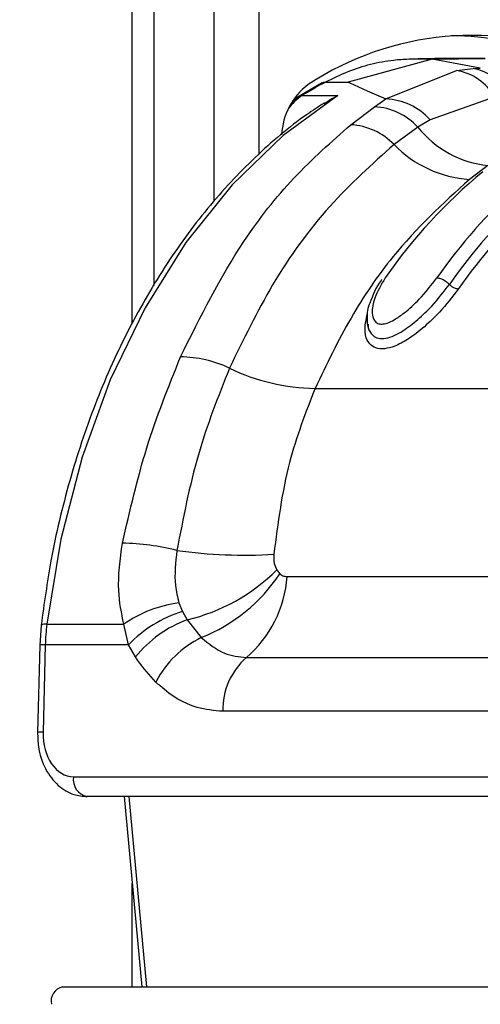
# Model space of a CAD drawing. Header units: millimetres. Extents: x 20 to 22981, y 40 to 19992.
# Tile 35 of 153: x 6843 to 6872, y 5854 to 5916. Entities that reach past the tile are written whole.
import ezdxf

# ---------------------------------------------------------------- set-up
doc = ezdxf.new("R2010")
doc.units = ezdxf.units.MM
doc.header["$LTSCALE"] = 2
doc.layers.add('COMPONENT_GEOMETRY', color=7, linetype='Continuous')
doc.styles.add('SLDTEXTSTYLE0', font='TXT', dxfattribs={"width": 0.75})
doc.dimstyles.new('SLDDIMSTYLE1', dxfattribs={"dimtxt": 100, "dimasz": 6.604, "dimexe": 0, "dimexo": 0.0625, "dimgap": 25, "dimtad": 0, "dimtih": 1, "dimtoh": 1, "dimdec": 1, "dimrnd": 1e-09, "dimzin": 12, "dimdsep": 46, "dimtxsty": 'SLDTEXTSTYLE0', "dimsah": 1, "dimcen": 0.09, "dimadec": 0, "dimazin": 3, "dimtfac": 1, "dimtdec": 1, "dimtofl": 0, "dimtmove": 0, "dimatfit": 3, "dimfxl": 1, "dimfrac": 2, "dimtolj": 1, "dimtzin": 12, "dimarcsym": 0})

# ---------------------------------------------------------------- blocks, each defined once
blk = doc.blocks.new('_D_4')
at = {"layer": 'COMPONENT_GEOMETRY', "color": 7}
for p, q in [((6756.774, 7959.491), (789.118, 7959.491)), ((795.468, 7959.491), (795.468, 5203.331)), ((595.399, 5183.019), (564.93, 5183.019)), ((564.93, 5183.019), (564.93, 5024.269)), ((995.538, 5183.019), (1026.007, 5183.019)), ((1026.007, 5183.019), (1026.007, 5024.269)), ((564.93, 5024.269), (595.399, 5024.269)), ((1026.007, 5024.269), (995.538, 5024.269)), ((795.468, 2118.491), (795.468, 4874.651)), ((6930.953, 2118.491), (789.118, 2118.491))]:
    blk.add_line(p, q, dxfattribs=at)
for points in [[(795.468, 7959.491), (794.452, 7952.887), (796.484, 7952.887)], [(795.468, 2118.491), (796.484, 2125.095), (794.452, 2125.095)]]:
    blk.add_solid(points, dxfattribs=at)
at = {"layer": 'COMPONENT_GEOMETRY', "color": 7, "char_height": 100, "attachment_point": 1, "style": 'SLDTEXTSTYLE0'}
for s, insert in [('9\'6.98"', (595.399, 5153.176)), ('2920.5mm', (467.274, 5003.558))]:
    blk.add_mtext(s, dxfattribs=dict(at, insert=insert))

msp = doc.modelspace()

# ---------------------------------------------------------------- linework, layer by layer
at = {"color": 8, "linetype": 'Continuous', "lineweight": 25}
for p, q in [((6850.441, 5896.681), (6850.441, 6410.022)), ((6855.603, 5904.384), (6855.603, 6410.022)), ((6858.394, 6410.022), (6858.394, 5907.326)), ((6850.229, 5866.981), (6851.331, 5855.022)), ((6850.441, 5855.022), (6850.441, 5861.525))]:
    msp.add_line(p, q, dxfattribs=at)
at = {"color": 7, "linetype": 'Continuous', "lineweight": 25}
for p, q in [((6851.824, 5899.093), (6851.824, 6410.022)), ((6869.298, 5913.313), (6864.012, 5911.88)), ((6869.298, 5913.313), (6867.823, 5913.313)), ((6872.328, 5912.76), (6869.298, 5913.313)), ((6869.299, 5913.313), (6872.635, 5913.367)), ((6872.635, 5913.367), (6871.159, 5913.367)), ((6870.825, 5912.599), (6871.873, 5912.734)), ((6871.873, 5912.734), (6872.328, 5912.76)), ((6866.389, 5910.819), (6870.825, 5912.599)), ((6862.386, 5911.831), (6860.873, 5910.96)), ((6862.598, 5911.88), (6864.012, 5911.88)), ((6860.873, 5910.96), (6860.527, 5910.675)), ((6861.116, 5911.026), (6863.378, 5911.026)), ((6865.677, 5910.323), (6866.389, 5910.819)), ((6873.208, 5910.932), (6869.169, 5909.515)), ((6864.189, 5909.2), (6865.677, 5910.323)), ((6868.405, 5909.041), (6866.904, 5907.955)), ((6869.169, 5909.515), (6868.405, 5909.041)), ((6872.804, 5906.629), (6871.641, 5905.765)), ((6861.935, 5892.624), (6901.179, 5892.624)), ((6859.532, 5881.221), (6859.721, 5880.986)), ((6860.178, 5880.806), (6886.451, 5880.806)), ((6853.376, 5879.156), (6853.598, 5878.611)), ((6853.598, 5878.611), (6853.904, 5878.085)), ((6853.904, 5878.085), (6854.786, 5876.976)), ((6844.716, 5877.756), (6844.626, 5876.498)), ((6845.071, 5877.813), (6849.91, 5877.813)), ((6850.198, 5876.51), (6849.91, 5877.813)), ((6844.626, 5876.498), (6844.491, 5871.011)), ((6844.978, 5876.51), (6844.842, 5871.023)), ((6850.198, 5876.51), (6844.978, 5876.51)), ((6850.648, 5875.754), (6850.198, 5876.51)), ((6857.625, 5875.726), (6883.897, 5875.726)), ((6882.406, 5872.339), (6856.133, 5872.339)), ((6846.753, 5868.223), (6881.737, 5868.223)), ((6882.585, 5866.981), (6847.601, 5866.981)), ((6849.937, 5866.981), (6851.04, 5855.022)), ((6846.064, 5855.022), (6884.53, 5855.022))]:
    msp.add_line(p, q, dxfattribs=at)
at = {"color": 7, "linetype": 'Continuous', "lineweight": 25, "flags": 128}
msp.add_lwpolyline([(6863.378, 5911.026), (6859.93, 5908.521), (6856.727, 5905.432), (6853.819, 5901.806), (6851.25, 5897.699), (6849.061, 5893.174), (6847.284, 5888.301), (6845.947, 5883.154), (6845.071, 5877.813)], dxfattribs=at)
at = {"color": 8, "linetype": 'Continuous', "lineweight": 25, "flags": 128}
msp.add_lwpolyline([(6860.873, 5910.96), (6860.983, 5911.008), (6861.116, 5911.026)], dxfattribs=at)
at = {"color": 7, "linetype": 'Continuous', "lineweight": 25}
for centre, radius, start, end in [((6871.839, 5895.964), 18.851, 67.23194, 123.22598), ((6870.395, 5896.178), 18.612, 69.08672, 89.70085), ((6871.336, 5909.747), 3.035, 24.85162, 79.80812), ((6870.357, 5909.393), 3.241, 28.35426, 81.69249), ((6864.06, 5908.355), 4.232, 127.06177, 177.22163), ((6875.33, 5888.068), 27.002, 118.13236, 121.76343), ((6866.249, 5906.904), 3.917, 41.80249, 87.94974), ((6865.479, 5906.358), 3.97, 42.51915, 87.13643), ((6863.932, 5905.055), 4.153, 44.29094, 86.44727), ((6873.536, 5913.181), 6.593, 218.8981, 263.62077), ((6872.108, 5912.993), 7.243, 224.07408, 266.3069), ((6893.543, 5880.709), 33.097, 129.51616, 145.24375), ((6897.364, 5880.238), 33.832, 132.07525, 145.1373), ((6897.802, 5880.059), 33.418, 132.29749, 145.1289), ((6898.078, 5879.961), 33.075, 132.29749, 145.1289), ((6853.386, 5887.176), 7.434, 64.75074, 89.31105), ((6862.169, 5905.582), 12.96, 244.34222, 268.96327), ((6849.476, 5867.09), 15.82, 76.18612, 88.72539), ((6857.529, 5912.479), 30.33, 261.89544, 273.42968), ((6851.064, 5889.801), 12.056, 283.62281, 314.62019), ((6850.875, 5886.83), 10.602, 291.64718, 326.54821), ((6852.831, 5881.316), 7.365, 310.61133, 356.02438), ((6854.455, 5871.224), 8.006, 97.75085, 124.5984), ((6855.964, 5870.978), 7.991, 107.21963, 136.18404), ((6856.405, 5871.152), 7.37, 109.83991, 141.3621), ((6859.001, 5876.166), 14.027, 173.2554, 178.59307), ((6857.562, 5871.288), 6.329, 116.01592, 152.84543), ((6860.517, 5872.429), 4.385, 131.26995, 181.18657), ((6847.823, 5868.043), 1.085, 170.4644, 258.18964), ((6846.263, 5854.12), 0.924, 102.4802, 192.11428)]:
    msp.add_arc(centre, radius, start, end, dxfattribs=at)
at = {"color": 8, "linetype": 'Continuous', "lineweight": 25}
for centre, radius, start, end in [((6862.766, 5908.449), 3.06, 122.64284, 145.34769), ((6844.971, 5877.3), 0.523, 79.04079, 119.23812), ((6844.876, 5874.395), 2.118, 87.23264, 96.76027), ((6844.74, 5868.906), 2.12, 87.23506, 96.75594)]:
    msp.add_arc(centre, radius, start, end, dxfattribs=at)
at = {"color": 7, "linetype": 'Continuous', "lineweight": 25}
msp.add_ellipse((6846.822, 5871.023), major_axis=(0.138, 2.798), ratio=0.706247, start_param=1.605618, end_param=3.176414, dxfattribs=at)
for points, knots in [([(6867.823, 5913.313), (6867.51, 5913.296), (6866.707, 5913.252), (6865.423, 5913.006), (6863.984, 5912.562), (6863.059, 5912.107), (6862.598, 5911.88)], [0, 0, 0, 0, 0.175309, 0.450826, 0.726123, 1, 1, 1, 1]), ([(6871.159, 5913.367), (6870.878, 5913.367), (6870.316, 5913.365), (6869.473, 5913.355), (6868.642, 5913.338), (6868.092, 5913.321), (6867.823, 5913.313)], [0, 0, 0, 0, 0.252701, 0.505403, 0.758105, 1, 1, 1, 1]), ([(6862.377, 5911.826), (6862.377, 5911.826), (6862.433, 5911.878), (6862.516, 5911.879), (6862.598, 5911.88)], [0, 0, 0, 0, 0.0074605, 1, 1, 1, 1]), ([(6864.012, 5911.88), (6864.049, 5911.862), (6864.777, 5911.515), (6865.604, 5911.158), (6866.389, 5910.819)], [0, 0, 0, 0, 0.0503496, 1, 1, 1, 1]), ([(6862.517, 5910.526), (6862.789, 5910.713), (6863.066, 5910.903), (6863.373, 5911.024), (6863.378, 5911.026)], [0, 0, 0, 0, 0.981589, 1, 1, 1, 1]), ([(6862.503, 5910.551), (6862.144, 5910.319), (6860.639, 5909.344), (6858.135, 5907.22), (6855.125, 5904.007), (6852.417, 5900.295), (6850.045, 5896.161), (6848.042, 5891.657), (6846.445, 5886.85), (6845.33, 5882.187), (6844.903, 5879.106), (6844.716, 5877.756)], [0, 0, 0, 0, 0.0385263, 0.1615681, 0.2848645, 0.4084183, 0.5321313, 0.6559252, 0.7797454, 0.9035628, 1, 1, 1, 1]), ([(6853.476, 5894.61), (6854.73, 5897.123), (6856.798, 5901.264), (6860.559, 5906), (6862.972, 5908.126), (6864.189, 5909.2)], [0, 0, 0, 0, 0.433271, 0.71391, 1, 1, 1, 1]), ([(6866.904, 5907.955), (6865.526, 5906.723), (6862.729, 5904.223), (6859.236, 5899.425), (6857.423, 5895.686), (6856.557, 5893.9)], [0, 0, 0, 0, 0.336899, 0.683337, 1, 1, 1, 1]), ([(6871.641, 5905.765), (6869.98, 5904.243), (6867.254, 5901.745), (6864.097, 5897.114), (6862.66, 5894.13), (6861.935, 5892.624)], [0, 0, 0, 0, 0.435994, 0.71534, 1, 1, 1, 1]), ([(6865.27, 5896.67), (6865.27, 5896.669), (6865.236, 5896.427), (6865.399, 5896.12), (6865.712, 5895.817), (6866.022, 5895.752), (6866.372, 5895.769), (6866.813, 5895.884), (6867.563, 5896.285), (6868.421, 5896.954), (6869.457, 5897.957), (6870.034, 5898.709), (6870.385, 5899.165)], [0, 0, 0, 0, 0.000519, 0.129707, 0.209179, 0.285095, 0.304151, 0.383249, 0.480452, 0.624025, 0.771669, 1, 1, 1, 1]), ([(6866.131, 5899.483), (6866.115, 5899.462), (6865.766, 5898.997), (6865.568, 5898.475), (6865.38, 5897.976)], [0, 0, 0, 0, 0.044781, 1, 1, 1, 1]), ([(6866.351, 5899.577), (6866.095, 5899.149), (6865.638, 5898.385), (6865.485, 5897.46), (6865.611, 5896.932), (6865.849, 5896.704), (6866.138, 5896.651), (6866.502, 5896.73), (6866.985, 5896.967), (6867.685, 5897.462), (6868.662, 5898.361), (6869.252, 5899.123), (6869.604, 5899.577)], [0, 0, 0, 0, 0.181496, 0.323762, 0.408831, 0.462283, 0.504169, 0.545965, 0.600528, 0.677267, 0.807828, 1, 1, 1, 1]), ([(6869.604, 5899.577), (6869.674, 5899.569), (6869.814, 5899.554), (6870.059, 5899.44), (6870.256, 5899.3), (6870.35, 5899.202), (6870.385, 5899.165)], [0, 0, 0, 0, 0.279636, 0.559272, 0.838908, 1, 1, 1, 1]), ([(6870.942, 5898.872), (6870.568, 5898.384), (6869.948, 5897.576), (6868.823, 5896.485), (6867.86, 5895.736), (6866.984, 5895.27), (6866.448, 5895.132), (6866.009, 5895.11), (6865.628, 5895.191), (6865.228, 5895.541), (6864.994, 5896.249), (6865.146, 5896.936), (6865.235, 5897.336)], [0, 0, 0, 0, 0.180877, 0.299274, 0.418536, 0.504076, 0.577303, 0.595203, 0.666075, 0.737401, 0.846797, 1, 1, 1, 1]), ([(6865.38, 5897.976), (6865.367, 5897.95), (6865.187, 5897.591), (6865.202, 5896.998), (6865.24, 5896.365), (6865.42, 5896.156), (6865.428, 5896.146)], [0, 0, 0, 0, 0.042034, 0.589548, 0.981502, 1, 1, 1, 1]), ([(6849.828, 5882.906), (6850.294, 5884.933), (6851.235, 5889.032), (6852.724, 5892.737), (6853.476, 5894.61)], [0, 0, 0, 0, 0.494604, 1, 1, 1, 1]), ([(6856.557, 5893.9), (6855.851, 5892.12), (6854.42, 5888.513), (6853.646, 5884.49), (6853.254, 5882.452)], [0, 0, 0, 0, 0.493294, 1, 1, 1, 1]), ([(6861.935, 5892.624), (6861.346, 5891.106), (6860.079, 5887.842), (6859.6, 5884.169), (6859.344, 5882.203)], [0, 0, 0, 0, 0.4651, 1, 1, 1, 1]), ([(6849.91, 5877.813), (6849.769, 5878.509), (6849.441, 5880.139), (6849.687, 5881.898), (6849.828, 5882.906)], [0, 0, 0, 0, 0.426608, 1, 1, 1, 1]), ([(6853.254, 5882.452), (6853.167, 5881.699), (6853.034, 5880.549), (6853.288, 5879.513), (6853.376, 5879.156)], [0, 0, 0, 0, 0.655212, 1, 1, 1, 1]), ([(6859.344, 5882.203), (6859.339, 5882.003), (6859.33, 5881.635), (6859.469, 5881.35), (6859.532, 5881.221)], [0, 0, 0, 0, 0.543542, 1, 1, 1, 1]), ([(6859.721, 5880.986), (6859.744, 5880.966), (6859.835, 5880.887), (6859.991, 5880.818), (6860.128, 5880.809), (6860.178, 5880.806)], [0, 0, 0, 0, 0.170024, 0.695982, 1, 1, 1, 1]), ([(6854.786, 5876.976), (6855.256, 5876.591), (6856.13, 5875.876), (6857.152, 5875.773), (6857.625, 5875.726)], [0, 0, 0, 0, 0.537046, 1, 1, 1, 1]), ([(6851.931, 5874.176), (6851.534, 5874.607), (6851.083, 5875.097), (6850.695, 5875.683), (6850.648, 5875.754)], [0, 0, 0, 0, 0.878043, 1, 1, 1, 1]), ([(6856.133, 5872.339), (6855.592, 5872.388), (6854.203, 5872.513), (6852.798, 5873.354), (6852.017, 5874.094), (6851.931, 5874.176)], [0, 0, 0, 0, 0.361897, 0.929068, 1, 1, 1, 1]), ([(6844.491, 5871.011), (6844.499, 5870.716), (6844.52, 5869.906), (6844.919, 5868.693), (6845.716, 5867.652), (6846.667, 5867.071), (6847.322, 5867.008), (6847.601, 5866.981)], [0, 0, 0, 0, 0.145719, 0.40069, 0.632992, 0.843547, 1, 1, 1, 1])]:
    msp.add_open_spline(points, degree=3, knots=knots, dxfattribs=at)
msp.add_open_spline([(6870.942, 5898.872), (6870.898, 5898.876), (6870.809, 5898.884), (6870.654, 5898.95), (6870.503, 5899.045), (6870.424, 5899.125), (6870.385, 5899.165)], degree=3, dxfattribs=at)

# ---------------------------------------------------------------- dimensions: what is measured, and where the dimension line sits
at = {"layer": 'COMPONENT_GEOMETRY', "color": 7}
dim = msp.add_linear_dim(base=(795.468, 7959.491), p1=(6933.493, 2118.491), p2=(6759.314, 7959.491), angle=90, dimstyle='SLDDIMSTYLE1', dxfattribs=at)
dim.commit()
dim.dimension.update_dxf_attribs({"geometry": '_D_4', "text_midpoint": (795.468, 5038.991), "dimtype": 160})

doc.saveas('drawing.dxf')
